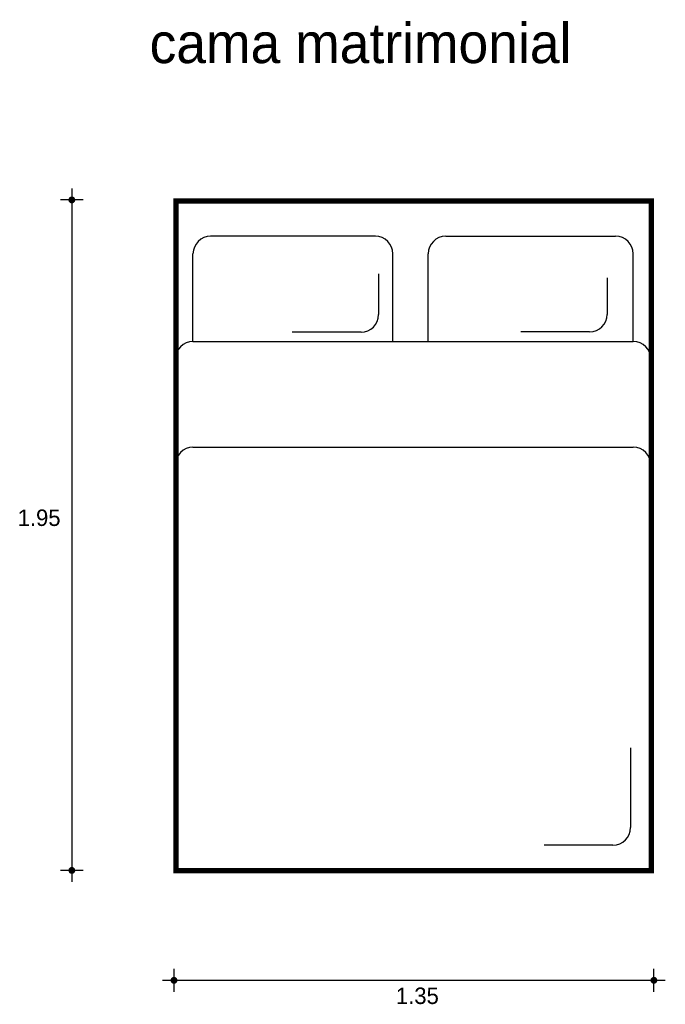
# Model space of a CAD drawing. Extents: x 1.27 to 3.1, y 1.39 to 4.19.
import ezdxf

# ---------------------------------------------------------------- set-up
doc = ezdxf.new("R2010")
doc.units = 0
doc.header["$MEASUREMENT"] = 0
for name, color, linetype in [('BORDE', 2, 'CONTINUOUS'), ('COTAS', 6, 'CONTINUOUS'), ('DIBUJO', 5, 'CONTINUOUS'), ('TEXTO', 4, 'CONTINUOUS')]:
    doc.layers.add(name, color=color, linetype=linetype)

msp = doc.modelspace()

# ---------------------------------------------------------------- linework, layer by layer
at = {"layer": 'BORDE', "const_width": 0.015}
msp.add_lwpolyline([(1.7102, 1.7724), (3.0602, 1.7724), (3.0602, 3.6724), (1.7102, 3.6724)], close=True, dxfattribs=at)
at = {"layer": 'COTAS'}
for p, q in [((1.4148, 3.7083), (1.4148, 1.7405)), ((1.4472, 3.6758), (1.3823, 3.6758)), ((1.4472, 1.773), (1.3823, 1.773)), ((1.7048, 1.4286), (1.7048, 1.4935)), ((3.0672, 1.4286), (3.0672, 1.4935)), ((1.6723, 1.4611), (3.0997, 1.4611))]:
    msp.add_line(p, q, dxfattribs=at)
at = {"layer": 'COTAS', "const_width": 0.00974}
for points in [[(1.4099, 3.6758, 1), (1.4196, 3.6758, 1)], [(1.4099, 1.773, 1), (1.4196, 1.773, 1)], [(1.6999, 1.4611, 1), (1.7097, 1.4611, 1)], [(3.0623, 1.4611, 1), (3.0721, 1.4611, 1)]]:
    msp.add_lwpolyline(points, format="xyb", close=True, dxfattribs=at)
at = {"layer": 'DIBUJO'}
for p, q in [((1.7087, 3.6739), (3.0587, 3.6739)), ((1.7087, 1.7739), (1.7087, 3.6739)), ((3.0587, 1.7739), (3.0587, 3.6739)), ((1.7087, 3.3239), (1.7087, 3.6239)), ((2.2765, 3.5727), (1.8087, 3.5727)), ((2.4765, 3.5727), (2.9587, 3.5727)), ((1.7587, 3.2739), (1.7587, 3.5227)), ((2.3265, 3.2727), (2.3265, 3.5227)), ((2.4265, 3.2727), (2.4265, 3.5227)), ((3.0087, 3.2739), (3.0087, 3.5227)), ((2.2857, 3.4665), (2.2857, 3.3504)), ((2.9344, 3.4546), (2.9344, 3.351)), ((2.2357, 3.3004), (2.0406, 3.3004)), ((2.8844, 3.301), (2.6892, 3.301)), ((1.7587, 3.2739), (3.0087, 3.2739)), ((1.7587, 2.9739), (3.0087, 2.9739)), ((3.001, 2.1212), (3.001, 1.8948)), ((2.951, 1.8448), (2.7559, 1.8448)), ((1.7087, 1.7739), (3.0587, 1.7739))]:
    msp.add_line(p, q, dxfattribs=at)
for centre, start, end in [((1.8087, 3.5227), 90, 180), ((2.2765, 3.5227), 0, 90), ((2.4765, 3.5227), 90, 180), ((2.9587, 3.5227), 0, 90), ((2.2357, 3.3504), 270, 0), ((2.8844, 3.351), 270, 0), ((1.7587, 3.2239), 90, 180), ((3.0087, 3.2239), 0, 90), ((1.7587, 2.9239), 90, 180), ((3.0087, 2.9239), 0, 90), ((2.951, 1.8948), 270, 0)]:
    msp.add_arc(centre, 0.05, start, end, dxfattribs=at)

# ---------------------------------------------------------------- texts
at = {"layer": 'COTAS'}
for s, p in [('1.95', (1.261, 2.7505)), ('1.35', (2.3349, 1.3939))]:
    msp.add_text(s, height=0.04675, dxfattribs=at).set_placement(p)
at = {"layer": 'TEXTO'}
msp.add_text('cama matrimonial', height=0.113495, dxfattribs=at).set_placement((1.6355, 4.064))

doc.saveas('drawing.dxf')
